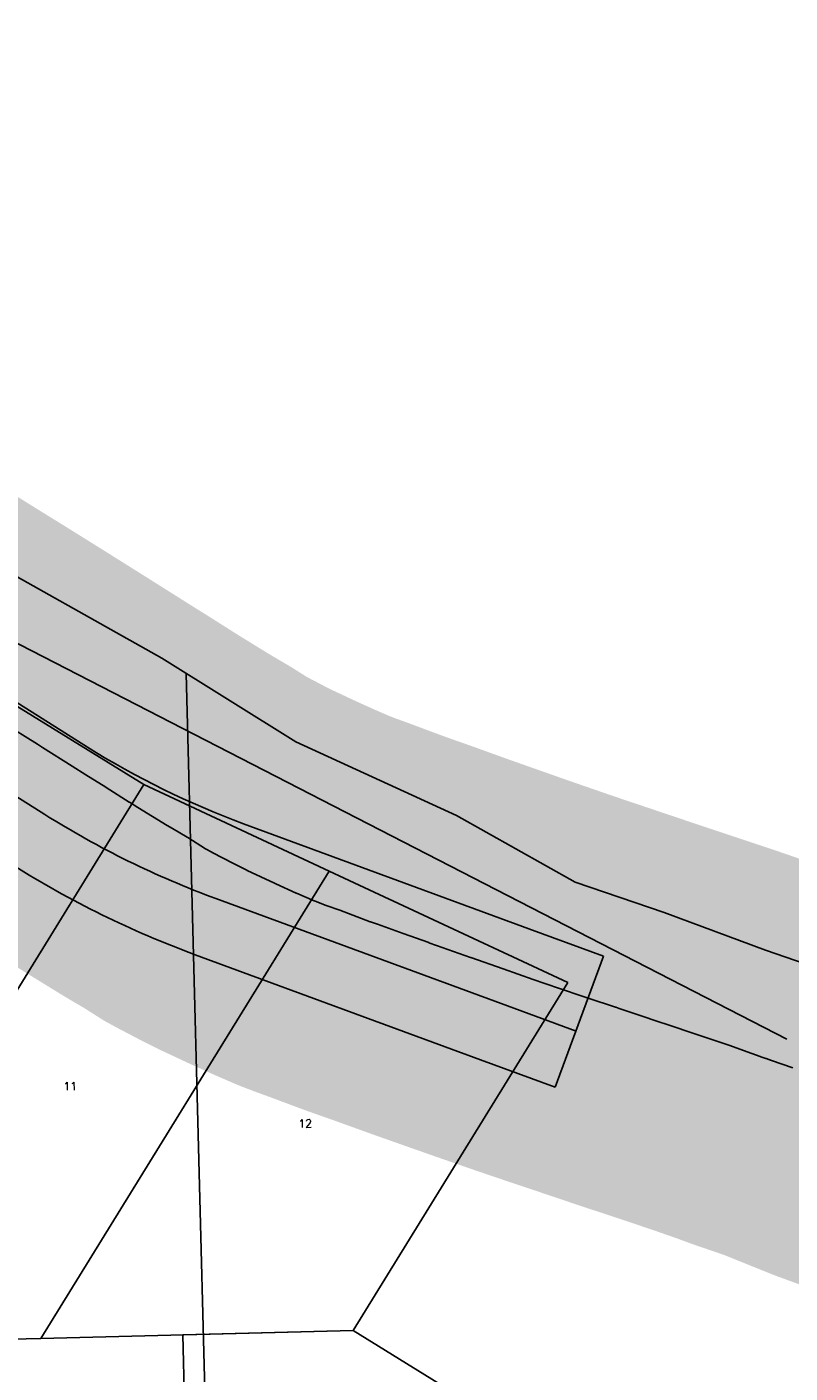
# Model space of a CAD drawing. Header units: feet. Extents: x 18803 to 104580, y -6601 to 116448.
# Tile 85 of 95: x 82112 to 83068, y 85188 to 86875. Entities that reach past the tile are written whole.
import ezdxf

# ---------------------------------------------------------------- set-up
doc = ezdxf.new("R2010")
doc.units = ezdxf.units.FT
doc.header["$LTSCALE"] = 100
doc.header["$MEASUREMENT"] = 0
doc.linetypes.add('DASHED', pattern=[0.75, 0.5, -0.25])
for name, color, linetype in [('ELPC BOLD TITLE SHEET', 3, 'Continuous'), ('ELPC-XIST', 6, 'Continuous'), ('ELRGOV-SECTION', 253, 'DASHED'), ('ELRP', 252, 'Continuous'), ('ETRP', 3, 'Continuous'), ('SL-VICINITY MAP', 2, 'Continuous')]:
    doc.layers.add(name, color=color, linetype=linetype)
doc.styles.add('L100', font='simplex.shx', dxfattribs={"height": 10})

msp = doc.modelspace()

# ---------------------------------------------------------------- linework, layer by layer
at = {"layer": 'ELPC BOLD TITLE SHEET', "const_width": 500}
msp.add_lwpolyline([(83319.42663389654, 85475.51509099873), (83309.47603629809, 85479.1844078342), (83309.31077457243, 85479.24595244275), (83268.98222475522, 85494.41229284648), (83265.9571006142, 85495.56063780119), (83222.81851961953, 85512.08659799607), (83222.81101661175, 85512.0894711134), (83221.91818749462, 85512.43121710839), (83178.65711901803, 85528.73722572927), (83177.57084819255, 85529.13594864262), (83177.5343252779, 85529.14932569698), (83139.3654543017, 85543.09902389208), (83138.60087558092, 85543.3916102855), (83131.37665224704, 85546.28178604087), (83131.34943539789, 85546.29272545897), (83131.32221496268, 85546.30363257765), (83105.6023788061, 85556.6573685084), (83105.53452478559, 85556.68478470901), (83084.88397859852, 85565.0593932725), (83084.68564359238, 85565.13899082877), (83071.50783770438, 85570.37231038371), (83044.66527272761, 85579.57364609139), (83044.5846527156, 85579.60141306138), (83037.99025062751, 85581.88339530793), (83037.79610551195, 85581.94981161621), (83031.30615032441, 85584.14441090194), (83030.59429949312, 85584.3955302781), (83009.73753549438, 85592.06080338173), (82992.56021046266, 85598.05652905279), (82992.53267689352, 85598.06620035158), (82992.50518205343, 85598.0757975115), (82981.42567060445, 85601.967597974), (82950.1578530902, 85612.54894412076), (82950.1373617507, 85612.55588717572), (82947.61732896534, 85613.41080195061), (82947.46430620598, 85613.46223658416), (82916.49227120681, 85623.77621654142), (82916.45847248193, 85623.78740105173), (82916.42463264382, 85623.79864632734), (82901.07487490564, 85628.86733458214), (82901.07111543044, 85628.86857691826), (82901.06740274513, 85628.86980320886), (82882.83541286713, 85634.8960889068), (82882.65381578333, 85634.956808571), (82853.96714103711, 85644.65878395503), (82853.87079625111, 85644.69117092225), (82849.56799285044, 85646.12878664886), (82849.47923172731, 85646.15860996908), (82815.16881833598, 85657.7514566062), (82807.45363769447, 85660.29684356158), (82780.45553812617, 85669.41123764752), (82780.39630963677, 85669.43130806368), (82760.89121210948, 85676.06568509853), (82746.31776553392, 85681.12323265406), (82746.31150870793, 85681.12540137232), (82746.30513823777, 85681.1276112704), (82708.5049196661, 85694.22450659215), (82708.37125700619, 85694.27123083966), (82667.83705890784, 85708.56627359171), (82667.82045889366, 85708.57213441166), (82625.20504732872, 85723.63481374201), (82624.96814630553, 85723.71992951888), (82615.55148856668, 85727.15835058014), (82615.47159462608, 85727.18736557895), (82583.14668875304, 85738.86305795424), (82550.90221270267, 85750.25692778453), (82542.18018037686, 85753.43183437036), (82541.96418553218, 85753.51160397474), (82503.79750961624, 85767.81012875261), (82486.91486580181, 85773.9365425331), (82472.83011446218, 85779.30844894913), (82471.93616639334, 85779.67070891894), (82449.70328049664, 85789.21933531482), (82449.28002765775, 85789.40595481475), (82423.66804721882, 85800.99395653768), (82422.08727790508, 85801.70223301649), (82387.85199927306, 85817.69774503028), (82387.21814803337, 85818.00398021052), (82370.54108872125, 85826.32974770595), (82343.86099141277, 85840.33539905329), (82343.47665921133, 85840.54074977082), (82335.68141320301, 85844.77927947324), (82313.50182414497, 85858.84753073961), (82312.66073345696, 85859.3609764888), (82294.34298946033, 85870.11529848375), (82294.2540050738, 85870.16775659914), (82287.62368708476, 85874.0925561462), (82250.9718767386, 85896.66036234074), (82250.94866571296, 85896.67470152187), (82250.9254717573, 85896.68899863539), (82240.39302451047, 85903.20290612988), (82240.10909961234, 85903.38091596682), (82210.9672034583, 85921.90156819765), (82210.7929806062, 85922.01136810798), (82185.70079679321, 85937.69261308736), (82185.59958123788, 85937.75617366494), (82168.55959074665, 85948.50853503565), (82168.55511756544, 85948.51135945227), (82168.55055769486, 85948.51423738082), (82131.42016421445, 85971.96374320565), (82124.98552164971, 85975.99043317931), (82124.96026031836, 85976.00629645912), (82124.93490264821, 85976.02218350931), (82082.02635057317, 86002.99848141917), (82082.00340620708, 86003.01289137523), (82076.48032747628, 86006.47807587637), (82076.45443963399, 86006.4942609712), (82076.42860679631, 86006.51044932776), (82040.44843378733, 86028.97899342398), (82040.41121499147, 86029.00219684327), (82021.39253174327, 86040.83931853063), (82001.04881576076, 86053.4019371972), (81967.35308743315, 86074.40066182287), (81967.33337860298, 86074.41291133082), (81967.31362803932, 86074.42520864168), (81966.94751977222, 86074.65250765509), (81966.86233371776, 86074.70520282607), (81941.39799152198, 86090.39664091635), (81918.8902080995, 86104.75094263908), (81918.4831071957, 86105.0056850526), (81913.79027658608, 86107.8864875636), (81913.75713129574, 86107.90686637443), (81902.174143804, 86115.03959217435), (81900.7927896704, 86115.83691547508), (81872.15214342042, 86131.3006786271), (81859.09474628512, 86139.26152433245)], dxfattribs=at)
at = {"layer": 'ELPC-XIST'}
msp.add_line((83063.90149999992, 85606.24270000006), (81240.304, 86544.57300000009), dxfattribs=at)
msp.add_lwpolyline([(82082.02635057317, 86002.99848141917), (82124.93490264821, 85976.02218350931), (82124.96026031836, 85976.00629645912), (82124.98552164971, 85975.99043317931), (82131.42016421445, 85971.96374320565), (82168.55055769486, 85948.51423738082), (82168.55511756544, 85948.51135945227), (82168.55959074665, 85948.50853503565), (82185.59958123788, 85937.75617366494), (82185.70079679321, 85937.69261308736), (82210.7929806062, 85922.01136810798), (82210.9672034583, 85921.90156819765), (82240.10909961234, 85903.38091596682), (82240.39302451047, 85903.20290612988), (82250.9254717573, 85896.68899863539), (82250.94866571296, 85896.67470152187), (82250.9718767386, 85896.66036234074), (82287.62368708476, 85874.0925561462), (82294.2540050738, 85870.16775659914), (82294.34298946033, 85870.11529848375), (82312.66073345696, 85859.3609764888), (82313.50182414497, 85858.84753073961), (82335.68141320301, 85844.77927947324), (82343.47665921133, 85840.54074977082), (82343.86099141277, 85840.33539905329), (82370.54108872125, 85826.32974770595), (82387.21814803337, 85818.00398021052), (82387.85199927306, 85817.69774503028), (82422.08727790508, 85801.70223301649), (82423.66804721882, 85800.99395653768), (82449.28002765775, 85789.40595481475), (82449.70328049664, 85789.21933531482), (82471.93616639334, 85779.67070891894), (82472.83011446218, 85779.30844894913), (82486.91486580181, 85773.9365425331), (82503.79750961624, 85767.81012875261), (82541.96418553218, 85753.51160397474), (82542.18018037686, 85753.43183437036), (82550.90221270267, 85750.25692778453), (82583.14668875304, 85738.86305795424), (82615.47159462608, 85727.18736557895), (82615.55148856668, 85727.15835058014), (82624.96814630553, 85723.71992951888), (82625.20504732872, 85723.63481374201), (82667.82045889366, 85708.57213441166), (82667.83705890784, 85708.56627359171), (82708.37125700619, 85694.27123083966), (82708.5049196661, 85694.22450659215), (82746.30513823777, 85681.1276112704), (82746.31150870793, 85681.12540137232), (82746.31776553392, 85681.12323265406), (82760.89121210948, 85676.06568509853), (82780.39630963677, 85669.43130806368), (82780.45553812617, 85669.41123764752), (82807.45363769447, 85660.29684356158), (82815.16881833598, 85657.7514566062), (82849.47923172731, 85646.15860996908), (82849.56799285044, 85646.12878664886), (82853.87079625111, 85644.69117092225), (82853.96714103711, 85644.65878395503), (82882.65381578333, 85634.956808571), (82882.83541286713, 85634.8960889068), (82901.06740274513, 85628.86980320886), (82901.07111543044, 85628.86857691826), (82901.07487490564, 85628.86733458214), (82916.42463264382, 85623.79864632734), (82916.45847248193, 85623.78740105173), (82916.49227120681, 85623.77621654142), (82947.46430620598, 85613.46223658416), (82947.61732896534, 85613.41080195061), (82950.1373617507, 85612.55588717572), (82950.1578530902, 85612.54894412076), (82981.42567060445, 85601.967597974), (82992.50518205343, 85598.0757975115), (82992.53267689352, 85598.06620035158), (82992.56021046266, 85598.05652905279), (83009.73753549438, 85592.06080338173), (83030.59429949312, 85584.3955302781), (83031.30615032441, 85584.14441090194), (83037.79610551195, 85581.94981161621), (83037.99025062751, 85581.88339530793), (83044.5846527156, 85579.60141306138), (83044.66527272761, 85579.57364609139), (83071.50783770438, 85570.37231038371)], dxfattribs=at)
at = {"layer": 'ELRGOV-SECTION', "ltscale": 50}
msp.add_line((82311.57097356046, 86064.66024406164), (82342.57928483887, 84859.96486084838), dxfattribs=at)
at = {"layer": 'ELRP'}
for p, q in [((80953.16320931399, 86749.32888856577), (82187.62147843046, 85972.5073431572)), ((80899.90299393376, 86664.69231575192), (82134.36126305, 85887.87077034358)), ((82053.6391779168, 86051.73598878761), (82258.37284238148, 85925.53654088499)), ((82258.37284238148, 85925.53654088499), (81825.47133338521, 85223.23939329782)), ((82258.37284238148, 85925.53654088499), (82490.57317848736, 85816.93060067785)), ((82383.20195321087, 85876.26900858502), (82740.54599221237, 85744.65786205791)), ((82490.57317848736, 85816.93060067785), (82129.32552726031, 85230.87767695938)), ((82490.57317848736, 85816.93060067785), (82789.49225174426, 85677.11862821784)), ((82348.64111013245, 85782.43112643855), (82705.98514913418, 85650.81997991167)), ((82740.54599221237, 85744.65786205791), (82834.38387435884, 85710.09701897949)), ((82322.72047782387, 85712.05271482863), (82680.06451682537, 85580.44156830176)), ((82834.38387435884, 85710.09701897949), (82773.90239897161, 85545.88072522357)), ((82789.49225174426, 85677.11862821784), (82753.30168559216, 85618.40658667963)), ((82705.98514913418, 85650.81997991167), (82799.82303128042, 85616.25913683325)), ((82753.30168559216, 85618.40658667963), (82520.50457011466, 85240.73927259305)), ((82680.06451682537, 85580.44156830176), (82773.90239897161, 85545.88072522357)), ((82520.50457011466, 85240.73927259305), (82129.32552726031, 85230.87767695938)), ((82307.4021081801, 85235.37367687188), (82520.50457011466, 85240.73927259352)), ((82314.68369288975, 84921.56814692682), (82307.4021081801, 85235.37367687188)), ((82520.50457011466, 85240.73927259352), (83204.19119700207, 84819.78209149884)), ((82129.32552726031, 85230.87767695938), (81825.47133338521, 85223.23939329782))]:
    msp.add_line(p, q, dxfattribs=at)
for centre, radius, start, end in [((82744.68072313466, 86857.7381855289), 1045.919999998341, 237.8185589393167, 249.7810589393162), ((82744.68072313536, 86857.73818552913), 1145.919999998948, 237.8185589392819, 249.7810589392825), ((82744.68072313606, 86857.73818553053), 1220.920000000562, 237.8185589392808, 249.7810589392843)]:
    msp.add_arc(centre, radius, start, end, dxfattribs=at)
at = {"layer": 'SL-VICINITY MAP'}
msp.add_lwpolyline([(81010.56332403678, 86875.33565546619), (81300.71482204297, 86649.06587526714), (81790.0017072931, 86359.74923771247), (82280.90238132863, 86083.83910823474), (82448.79174532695, 85978.84807102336), (82650.25898212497, 85886.45595827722), (82798.93402110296, 85802.94721514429), (82910.22276210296, 85765.19028230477), (83037.23686853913, 85717.81831927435), (83137.81633187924, 85683.18694023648)], dxfattribs=at)

# ---------------------------------------------------------------- texts
at = {"layer": 'ETRP', "style": 'L100'}
for s, p in [('11', (82157.7109393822, 85542.1122697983)), ('12', (82452.0546554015, 85495.3420060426))]:
    msp.add_text(s, height=10, rotation=1.449991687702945, dxfattribs=at).set_placement(p)

doc.saveas('drawing.dxf')
